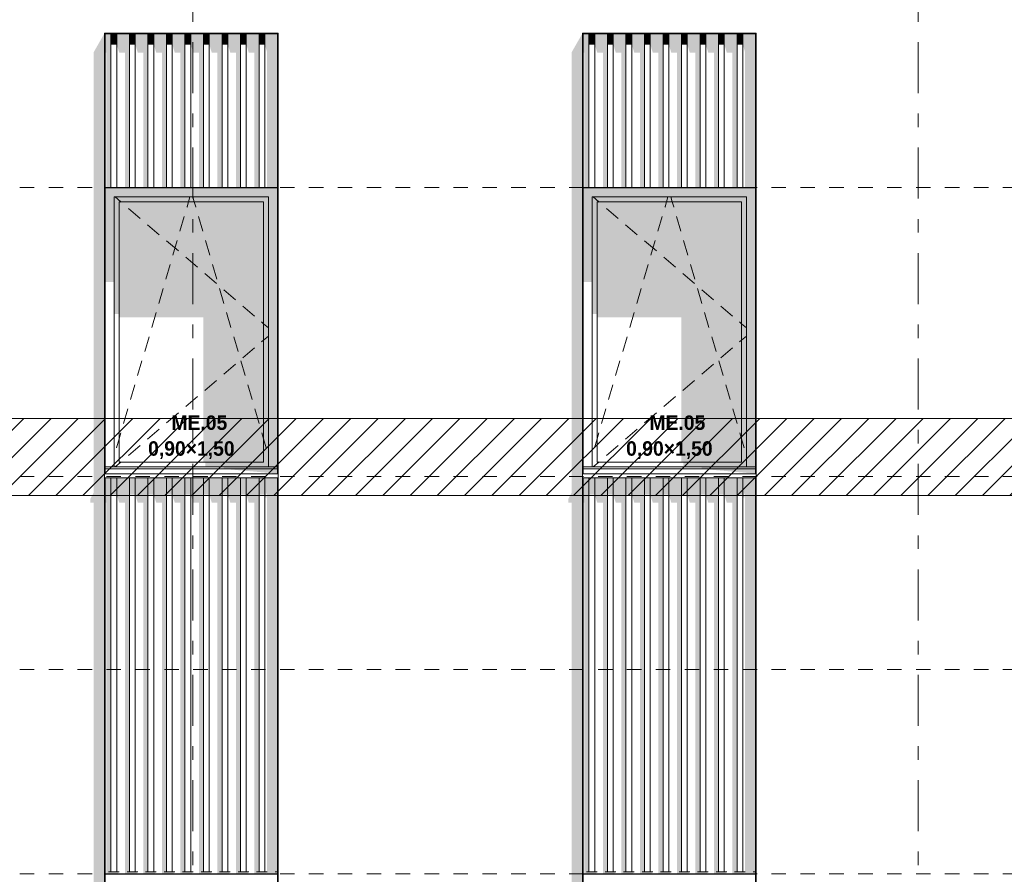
# Model space of a CAD drawing. Header units: millimetres. Extents: x 22784 to 62337, y -53000 to 10500.
# Tile 8 of 26: x 27892 to 33001, y 2497 to 6930. Entities that reach past the tile are written whole.
import ezdxf
from ezdxf.enums import TextEntityAlignment as Align

# ---------------------------------------------------------------- set-up
doc = ezdxf.new("R2010")
doc.units = ezdxf.units.MM
doc.header["$MEASUREMENT"] = 0
doc.linetypes.add('_TIRET COURT 1', pattern=[150, 75, -75])
doc.linetypes.add('Axe', pattern=[546.805537, 264.583325, -105.833328, 70.555556, -105.833328])
for name, color, linetype in [('Nouveau_0', 7, 'Continuous'), ('Nouveau_2D - Dessin général', 7, 'Continuous'), ('Nouveau_2D - Etiquettes 50ème', 7, 'Continuous'), ('Nouveau__Grille structurelle (axe_trame)', 7, 'Continuous'), ('Nouveau__Murs ext - Bardages', 7, 'Continuous'), ('Nouveau__Murs ext - Périphériques', 7, 'Continuous'), ('Nouveau_Fenêtres Archicad', 7, 'Continuous')]:
    doc.layers.add(name, color=color, linetype=linetype)
doc.styles.add('STYLE_GENERE_1', font='arial.ttf')
doc.styles.add('STYLE_GENERE_4', font='GOTHIC.TTF')

# ---------------------------------------------------------------- blocks, each defined once
blk = doc.blocks.new('Élément de coupe_4')
at = {"layer": 'Nouveau__Murs ext - Périphériques', "linetype": 'Continuous', "lineweight": 13}
for points in [[(28277, 917.3), (28259.5, 885.3), (28259.5, 865.3), (29159.5, 865.3), (29166.5, 887.5), (29160.7, 887.5), (29174, 911.8), (29174, 884.3), (29177, 884.3), (29233, 982), (29230, 982), (29230, 993.4), (28336, 993.4), (28336, 982), (28333, 982), (28333, 3560), (28277, 3560)], [(28342.2, 3560), (28342.2, 2500), (28399.9, 2500), (28408.7, 2510), (28353.3, 2510), (28353.3, 3560)], [(28438.2, 2500), (28495.9, 2500), (28504.7, 2510), (28449.3, 2510), (28449.3, 3560), (28438.2, 3560)], [(28534.2, 2500), (28591.9, 2500), (28600.7, 2510), (28545.3, 2510), (28545.3, 3560), (28534.2, 3560)], [(28630.2, 2500), (28687.9, 2500), (28696.7, 2510), (28641.3, 2510), (28641.3, 3560), (28630.2, 3560)], [(28726.2, 3560), (28726.2, 2500), (28783.9, 2500), (28792.7, 2510), (28737.3, 2510), (28737.3, 3560)], [(28833.3, 3560), (28822.2, 3560), (28822.2, 2500), (28879.9, 2500), (28888.7, 2510), (28833.3, 2510)], [(28918.2, 3560), (28918.2, 2500), (28975.9, 2500), (28984.7, 2510), (28929.3, 2510), (28929.3, 3560)], [(29014.2, 3560), (29014.2, 2500), (29071.9, 2500), (29080.7, 2510), (29025.3, 2510), (29025.3, 3560)], [(29110.2, 3560), (29110.2, 2500), (29167.9, 2500), (29174, 2506.9), (29174, 2500), (29230, 2500), (29230, 2510), (29217.3, 2510), (29217.3, 3560), (29176.7, 3560), (29176.7, 2510), (29121.3, 2510), (29121.3, 3560)], [(30739.5, 865.3), (31639.5, 865.3), (31646.5, 887.5), (31640.7, 887.5), (31654, 911.8), (31654, 884.3), (31657, 884.3), (31713, 982), (31710, 982), (31710, 993.4), (30816, 993.4), (30816, 982), (30813, 982), (30813, 3560), (30757, 3560), (30757, 917.3), (30739.5, 885.3)], [(30822.2, 3560), (30822.2, 2500), (30879.9, 2500), (30888.7, 2510), (30833.3, 2510), (30833.3, 3560)], [(30918.2, 3560), (30918.2, 2500), (30975.9, 2500), (30984.7, 2510), (30929.3, 2510), (30929.3, 3560)], [(31014.2, 2500), (31071.9, 2500), (31080.7, 2510), (31025.3, 2510), (31025.3, 3560), (31014.2, 3560)], [(31110.2, 3560), (31110.2, 2500), (31167.9, 2500), (31176.7, 2510), (31121.3, 2510), (31121.3, 3560)], [(31217.3, 3560), (31206.2, 3560), (31206.2, 2500), (31263.9, 2500), (31272.7, 2510), (31217.3, 2510)], [(31313.3, 3560), (31302.2, 3560), (31302.2, 2500), (31359.9, 2500), (31368.7, 2510), (31313.3, 2510)], [(31398.2, 3560), (31398.2, 2500), (31455.9, 2500), (31464.7, 2510), (31409.3, 2510), (31409.3, 3560)], [(31505.3, 3560), (31494.2, 3560), (31494.2, 2500), (31551.9, 2500), (31560.7, 2510), (31505.3, 2510)], [(31590.2, 3560), (31590.2, 2500), (31647.9, 2500), (31654, 2506.9), (31654, 2500), (31710, 2500), (31710, 2510), (31697.3, 2510), (31697.3, 3560), (31656.7, 3560), (31656.7, 2510), (31601.3, 2510), (31601.3, 3560)]]:
    blk.add_hatch(color=7, dxfattribs=at).paths.add_polyline_path(points)
blk = doc.blocks.new('Élément de coupe_9')
at = {"layer": 'Nouveau__Murs ext - Périphériques', "linetype": 'Continuous', "lineweight": 13}
for points in [[(28277, 4477.3), (28259.5, 4445.3), (28259.5, 4425.3), (28277, 4425.3), (28277, 3560), (28333, 3560), (28333, 6785.2), (28290.1, 6785.2), (28277, 6762.3)], [(28336, 6785.2), (28336, 6759.3), (28342.2, 6759.3), (28342.2, 6060), (28353.3, 6060), (28353.3, 6785.2)], [(28449.3, 6785.2), (28408.7, 6785.2), (28408.7, 6759.3), (28438.2, 6759.3), (28438.2, 6060), (28449.3, 6060)], [(28504.7, 6759.3), (28534.2, 6759.3), (28534.2, 6060), (28545.3, 6060), (28545.3, 6785.2), (28504.7, 6785.2)], [(28641.3, 6785.2), (28600.7, 6785.2), (28600.7, 6759.3), (28630.2, 6759.3), (28630.2, 6060), (28641.3, 6060)], [(28737.3, 6785.2), (28696.7, 6785.2), (28696.7, 6759.3), (28726.2, 6759.3), (28726.2, 6060), (28737.3, 6060)], [(28792.7, 6785.2), (28792.7, 6759.3), (28822.2, 6759.3), (28822.2, 6060), (28833.3, 6060), (28833.3, 6785.2)], [(28929.3, 6785.2), (28888.7, 6785.2), (28888.7, 6759.3), (28918.2, 6759.3), (28918.2, 6060), (28929.3, 6060)], [(28984.7, 6759.3), (29014.2, 6759.3), (29014.2, 6060), (29025.3, 6060), (29025.3, 6785.2), (28984.7, 6785.2)], [(29121.3, 6785.2), (29080.7, 6785.2), (29080.7, 6759.3), (29110.2, 6759.3), (29110.2, 6060), (29121.3, 6060)], [(29217.3, 6785.2), (29176.7, 6785.2), (29176.7, 6060), (29217.3, 6060)], [(30739.5, 4425.3), (30757, 4425.3), (30757, 3560), (30813, 3560), (30813, 6785.2), (30770.1, 6785.2), (30757, 6762.3), (30757, 4477.3), (30739.5, 4445.3)], [(30816, 6785.2), (30816, 6759.3), (30822.2, 6759.3), (30822.2, 6060), (30833.3, 6060), (30833.3, 6785.2)], [(30888.7, 6785.2), (30888.7, 6759.3), (30918.2, 6759.3), (30918.2, 6060), (30929.3, 6060), (30929.3, 6785.2)], [(31025.3, 6785.2), (30984.7, 6785.2), (30984.7, 6759.3), (31014.2, 6759.3), (31014.2, 6060), (31025.3, 6060)], [(31121.3, 6785.2), (31080.7, 6785.2), (31080.7, 6759.3), (31110.2, 6759.3), (31110.2, 6060), (31121.3, 6060)], [(31217.3, 6785.2), (31176.7, 6785.2), (31176.7, 6759.3), (31206.2, 6759.3), (31206.2, 6060), (31217.3, 6060)], [(31272.7, 6759.3), (31302.2, 6759.3), (31302.2, 6060), (31313.3, 6060), (31313.3, 6785.2), (31272.7, 6785.2)], [(31368.7, 6785.2), (31368.7, 6759.3), (31398.2, 6759.3), (31398.2, 6060), (31409.3, 6060), (31409.3, 6785.2)], [(31505.3, 6785.2), (31464.7, 6785.2), (31464.7, 6759.3), (31494.2, 6759.3), (31494.2, 6060), (31505.3, 6060)], [(31560.7, 6785.2), (31560.7, 6759.3), (31590.2, 6759.3), (31590.2, 6060), (31601.3, 6060), (31601.3, 6785.2)], [(31656.7, 6785.2), (31656.7, 6060), (31697.3, 6060), (31697.3, 6785.2)], [(28336, 4553.4), (28336, 4425.3), (28342.2, 4425.3), (28342.2, 3560), (28353.3, 3560), (28353.3, 4553.4)], [(28408.7, 4425.3), (28438.2, 4425.3), (28438.2, 3560), (28449.3, 3560), (28449.3, 4553.4), (28408.7, 4553.4)], [(28545.3, 4553.4), (28504.7, 4553.4), (28504.7, 4425.3), (28534.2, 4425.3), (28534.2, 3560), (28545.3, 3560)], [(28600.7, 4553.4), (28600.7, 4425.3), (28630.2, 4425.3), (28630.2, 3560), (28641.3, 3560), (28641.3, 4553.4)], [(28737.3, 4553.4), (28696.7, 4553.4), (28696.7, 4425.3), (28726.2, 4425.3), (28726.2, 3560), (28737.3, 3560)], [(28833.3, 4553.4), (28792.7, 4553.4), (28792.7, 4425.3), (28822.2, 4425.3), (28822.2, 3560), (28833.3, 3560)], [(28888.7, 4425.3), (28918.2, 4425.3), (28918.2, 3560), (28929.3, 3560), (28929.3, 4553.4), (28888.7, 4553.4)], [(29025.3, 4553.4), (28984.7, 4553.4), (28984.7, 4425.3), (29014.2, 4425.3), (29014.2, 3560), (29025.3, 3560)], [(29121.3, 4553.4), (29080.7, 4553.4), (29080.7, 4425.3), (29110.2, 4425.3), (29110.2, 3560), (29121.3, 3560)], [(29217.3, 4553.4), (29176.7, 4553.4), (29176.7, 3560), (29217.3, 3560)], [(30833.3, 4553.4), (30816, 4553.4), (30816, 4425.3), (30822.2, 4425.3), (30822.2, 3560), (30833.3, 3560)], [(30888.7, 4425.3), (30918.2, 4425.3), (30918.2, 3560), (30929.3, 3560), (30929.3, 4553.4), (30888.7, 4553.4)], [(31025.3, 4553.4), (30984.7, 4553.4), (30984.7, 4425.3), (31014.2, 4425.3), (31014.2, 3560), (31025.3, 3560)], [(31121.3, 4553.4), (31080.7, 4553.4), (31080.7, 4425.3), (31110.2, 4425.3), (31110.2, 3560), (31121.3, 3560)], [(31176.7, 4425.3), (31206.2, 4425.3), (31206.2, 3560), (31217.3, 3560), (31217.3, 4553.4), (31176.7, 4553.4)], [(31313.3, 4553.4), (31272.7, 4553.4), (31272.7, 4425.3), (31302.2, 4425.3), (31302.2, 3560), (31313.3, 3560)], [(31368.7, 4425.3), (31398.2, 4425.3), (31398.2, 3560), (31409.3, 3560), (31409.3, 4553.4), (31368.7, 4553.4)], [(31505.3, 4553.4), (31464.7, 4553.4), (31464.7, 4425.3), (31494.2, 4425.3), (31494.2, 3560), (31505.3, 3560)], [(31601.3, 4553.4), (31560.7, 4553.4), (31560.7, 4425.3), (31590.2, 4425.3), (31590.2, 3560), (31601.3, 3560)], [(31656.7, 4553.4), (31656.7, 3560), (31697.3, 3560), (31697.3, 4553.4)]]:
    blk.add_hatch(color=7, dxfattribs=at).paths.add_polyline_path(points)
blk = doc.blocks.new('Élément de coupe_12')
at = {"layer": 'Nouveau__Murs ext - Périphériques', "linetype": 'Continuous', "lineweight": 13}
for points in [[(28333, 6860), (28290.1, 6785.2), (28333, 6785.2)], [(28353.3, 6857), (28336, 6857), (28336, 6785.2), (28353.3, 6785.2)], [(28408.7, 6785.2), (28449.3, 6785.2), (28449.3, 6857), (28408.7, 6857)], [(28545.3, 6857), (28504.7, 6857), (28504.7, 6785.2), (28545.3, 6785.2)], [(28600.7, 6857), (28600.7, 6785.2), (28641.3, 6785.2), (28641.3, 6857)], [(28696.7, 6857), (28696.7, 6785.2), (28737.3, 6785.2), (28737.3, 6857)], [(28833.3, 6857), (28792.7, 6857), (28792.7, 6785.2), (28833.3, 6785.2)], [(28888.7, 6785.2), (28929.3, 6785.2), (28929.3, 6857), (28888.7, 6857)], [(28984.7, 6857), (28984.7, 6785.2), (29025.3, 6785.2), (29025.3, 6857)], [(29121.3, 6857), (29080.7, 6857), (29080.7, 6785.2), (29121.3, 6785.2)], [(29217.3, 6857), (29176.7, 6857), (29176.7, 6785.2), (29217.3, 6785.2)], [(30813, 6860), (30770.1, 6785.2), (30813, 6785.2)], [(30816, 6857), (30816, 6785.2), (30833.3, 6785.2), (30833.3, 6857)], [(30929.3, 6857), (30888.7, 6857), (30888.7, 6785.2), (30929.3, 6785.2)], [(31025.3, 6857), (30984.7, 6857), (30984.7, 6785.2), (31025.3, 6785.2)], [(31080.7, 6785.2), (31121.3, 6785.2), (31121.3, 6857), (31080.7, 6857)], [(31176.7, 6857), (31176.7, 6785.2), (31217.3, 6785.2), (31217.3, 6857)], [(31272.7, 6857), (31272.7, 6785.2), (31313.3, 6785.2), (31313.3, 6857)], [(31409.3, 6857), (31368.7, 6857), (31368.7, 6785.2), (31409.3, 6785.2)], [(31464.7, 6785.2), (31505.3, 6785.2), (31505.3, 6857), (31464.7, 6857)], [(31560.7, 6857), (31560.7, 6785.2), (31601.3, 6785.2), (31601.3, 6857)], [(31697.3, 6857), (31656.7, 6857), (31656.7, 6785.2), (31697.3, 6785.2)]]:
    blk.add_hatch(color=7, dxfattribs=at).paths.add_polyline_path(points)
blk = doc.blocks.new('Élément de coupe_23')
at = {"layer": 'Nouveau_Fenêtres Archicad', "linetype": 'Continuous', "lineweight": 13}
for points in [[(29230, 6057), (28336, 6057), (28336, 6010), (28383, 6010), (29183, 6010), (29230, 6010)], [(28383, 6010), (28336, 6010), (28336, 5568.7), (28383, 5568.7)], [(28383, 5985), (28408, 5985), (29158, 5985), (29183, 5985), (29183, 6010), (28383, 6010)], [(28383, 5985), (28383, 5403.9), (28408, 5403.9), (28408, 5985)], [(29158, 5985), (28408, 5985), (28408, 5385.6), (28844.9, 5385.6), (28844.9, 4635), (29158, 4635)], [(29158, 5985), (29158, 4635), (29183, 4635), (29183, 5985)], [(29183, 6010), (29183, 4610), (29230, 4610), (29230, 6010)], [(29183, 4635), (28855.4, 4635), (28855.4, 4610), (29183, 4610)], [(28950.6, 4610), (28950.6, 4600), (29230, 4600), (29230, 4610)], [(29230, 4575), (29230, 4600), (28950.6, 4600)]]:
    blk.add_hatch(color=7, dxfattribs=at).paths.add_polyline_path(points)
at = {"layer": 'Nouveau_Fenêtres Archicad', "color": 7, "linetype": 'Continuous', "lineweight": 13}
for p, q in [((28383, 6010), (28383, 4610)), ((29183, 6010), (28383, 6010)), ((28387.3, 6010), (28416.6, 5985)), ((28408, 5985), (28408, 4635)), ((29158, 5985), (28408, 5985)), ((28416.6, 5985), (28418.9, 5983.1)), ((28760.5, 5958.2), (28768.3, 5985)), ((28768.3, 5985), (28775.7, 6010)), ((28797.7, 5985), (28790.3, 6010)), ((28805.5, 5958.2), (28797.7, 5985)), ((29158, 4635), (29158, 5985)), ((29183, 4610), (29183, 6010)), ((28456.9, 5950.6), (28517.8, 5898.7)), ((28760.2, 5957.3), (28760.5, 5958.2)), ((28805.8, 5957.3), (28805.5, 5958.2)), ((28723.7, 5832.5), (28746.2, 5909.3)), ((28842.3, 5832.5), (28819.8, 5909.3)), ((28555.8, 5866.3), (28616.7, 5814.4)), ((28654.7, 5781.9), (28715.6, 5730)), ((28687.1, 5707.8), (28709.6, 5784.5)), ((28878.9, 5707.8), (28856.4, 5784.5)), ((28753.6, 5697.5), (28814.5, 5645.6)), ((28650.5, 5583), (28673, 5659.8)), ((28915.5, 5583), (28893, 5659.8)), ((28852.5, 5613.2), (28913.4, 5561.3)), ((28614, 5458.3), (28636.5, 5535)), ((28952, 5458.3), (28929.5, 5535)), ((28951.5, 5528.8), (29012.3, 5476.9)), ((29050.4, 5444.5), (29111.2, 5392.5)), ((28577.4, 5333.5), (28599.9, 5410.3)), ((28988.6, 5333.5), (28966.1, 5410.3)), ((29147.1, 5361.9), (29158, 5352.6)), ((29158, 5352.6), (29183, 5331.3)), ((28540.8, 5208.8), (28563.3, 5285.5)), ((29025.2, 5208.8), (29002.7, 5285.5)), ((29147.1, 5258.1), (29158, 5267.4)), ((29158, 5267.4), (29183, 5288.7)), ((29050.4, 5175.5), (29111.2, 5227.5)), ((28504.3, 5084), (28526.8, 5160.8)), ((29061.7, 5084), (29039.2, 5160.8)), ((28951.5, 5091.2), (29012.3, 5143.1)), ((28852.5, 5006.8), (28913.4, 5058.7)), ((28467.7, 4959.3), (28490.2, 5036)), ((29098.3, 4959.3), (29075.8, 5036)), ((28753.6, 4922.5), (28814.5, 4974.4)), ((28431.1, 4834.5), (28453.6, 4911.3)), ((29134.9, 4834.5), (29112.4, 4911.3)), ((28654.7, 4838.1), (28715.6, 4890)), ((28555.8, 4753.7), (28616.7, 4805.6)), ((28394.6, 4709.8), (28408, 4755.6)), ((28408, 4755.6), (28417.1, 4786.5)), ((29158, 4755.6), (29148.9, 4786.5)), ((29171.4, 4709.8), (29158, 4755.6)), ((28456.9, 4669.4), (28517.8, 4721.3)), ((29230, 4610), (28336, 4610)), ((29230, 4600), (28336, 4600)), ((28387.3, 4610), (28416.6, 4635)), ((28408, 4635), (29158, 4635)), ((28416.6, 4635), (28418.9, 4636.9)), ((28333, 4575), (28333, 4573.4)), ((28333, 4573.4), (28333, 4553.4)), ((29233, 4573.4), (28333, 4573.4)), ((29233, 4553.4), (28333, 4553.4)), ((29233, 4575), (29233, 4573.4)), ((29233, 4573.4), (29233, 4553.4))]:
    blk.add_line(p, q, dxfattribs=at)
blk = doc.blocks.new('Élément de coupe_24')
at = {"layer": 'Nouveau_Fenêtres Archicad', "linetype": 'Continuous', "lineweight": 13}
for points in [[(30816, 6057), (30816, 6010), (30863, 6010), (31663, 6010), (31710, 6010), (31710, 6057)], [(30816, 6010), (30816, 5568.7), (30863, 5568.7), (30863, 6010)], [(30863, 6010), (30863, 5985), (30888, 5985), (31638, 5985), (31663, 5985), (31663, 6010)], [(30863, 5985), (30863, 5403.9), (30888, 5403.9), (30888, 5985)], [(31638, 5985), (30888, 5985), (30888, 5385.6), (31324.9, 5385.6), (31324.9, 4635), (31638, 4635)], [(31638, 5985), (31638, 4635), (31663, 4635), (31663, 5985)], [(31663, 6010), (31663, 4610), (31710, 4610), (31710, 6010)], [(31663, 4635), (31335.4, 4635), (31335.4, 4610), (31663, 4610)], [(31430.6, 4610), (31430.6, 4600), (31710, 4600), (31710, 4610)], [(31710, 4575), (31710, 4600), (31430.6, 4600)]]:
    blk.add_hatch(color=7, dxfattribs=at).paths.add_polyline_path(points)
at = {"layer": 'Nouveau_Fenêtres Archicad', "color": 7, "linetype": 'Continuous', "lineweight": 13}
for p, q in [((30863, 6010), (30863, 4610)), ((31663, 6010), (30863, 6010)), ((30867.3, 6010), (30896.6, 5985)), ((30888, 5985), (30888, 4635)), ((31638, 5985), (30888, 5985)), ((30896.6, 5985), (30898.9, 5983.1)), ((31240.5, 5958.2), (31248.3, 5985)), ((31248.3, 5985), (31255.7, 6010)), ((31277.7, 5985), (31270.3, 6010)), ((31285.5, 5958.2), (31277.7, 5985)), ((31638, 4635), (31638, 5985)), ((31663, 4610), (31663, 6010)), ((30936.9, 5950.6), (30997.8, 5898.7)), ((31240.2, 5957.3), (31240.5, 5958.2)), ((31285.8, 5957.3), (31285.5, 5958.2)), ((31203.7, 5832.5), (31226.2, 5909.3)), ((31322.3, 5832.5), (31299.8, 5909.3)), ((31035.8, 5866.3), (31096.7, 5814.4)), ((31134.7, 5781.9), (31195.6, 5730)), ((31167.1, 5707.8), (31189.6, 5784.5)), ((31358.9, 5707.8), (31336.4, 5784.5)), ((31233.6, 5697.5), (31294.5, 5645.6)), ((31130.5, 5583), (31153, 5659.8)), ((31395.5, 5583), (31373, 5659.8)), ((31332.5, 5613.2), (31393.4, 5561.3)), ((31094, 5458.3), (31116.5, 5535)), ((31432, 5458.3), (31409.5, 5535)), ((31431.5, 5528.8), (31492.3, 5476.9)), ((31530.4, 5444.5), (31591.2, 5392.5)), ((31057.4, 5333.5), (31079.9, 5410.3)), ((31468.6, 5333.5), (31446.1, 5410.3)), ((31627.1, 5361.9), (31638, 5352.6)), ((31638, 5352.6), (31663, 5331.3)), ((31020.8, 5208.8), (31043.3, 5285.5)), ((31505.2, 5208.8), (31482.7, 5285.5)), ((31627.1, 5258.1), (31638, 5267.4)), ((31638, 5267.4), (31663, 5288.7)), ((31530.4, 5175.5), (31591.2, 5227.5)), ((30984.3, 5084), (31006.8, 5160.8)), ((31541.7, 5084), (31519.2, 5160.8)), ((31431.5, 5091.2), (31492.3, 5143.1)), ((31332.5, 5006.8), (31393.4, 5058.7)), ((30947.7, 4959.3), (30970.2, 5036)), ((31578.3, 4959.3), (31555.8, 5036)), ((31233.6, 4922.5), (31294.5, 4974.4)), ((30911.1, 4834.5), (30933.6, 4911.3)), ((31614.9, 4834.5), (31592.4, 4911.3)), ((31134.7, 4838.1), (31195.6, 4890)), ((31035.8, 4753.7), (31096.7, 4805.6)), ((30874.6, 4709.8), (30888, 4755.6)), ((30888, 4755.6), (30897.1, 4786.5)), ((31638, 4755.6), (31628.9, 4786.5)), ((31651.4, 4709.8), (31638, 4755.6)), ((30936.9, 4669.4), (30997.8, 4721.3)), ((31710, 4610), (30816, 4610)), ((31710, 4600), (30816, 4600)), ((30867.3, 4610), (30896.6, 4635)), ((30888, 4635), (31638, 4635)), ((30896.6, 4635), (30898.9, 4636.9)), ((30813, 4575), (30813, 4573.4)), ((30813, 4573.4), (30813, 4553.4)), ((31713, 4573.4), (30813, 4573.4)), ((31713, 4553.4), (30813, 4553.4)), ((31713, 4575), (31713, 4573.4)), ((31713, 4573.4), (31713, 4553.4))]:
    blk.add_line(p, q, dxfattribs=at)
blk = doc.blocks.new('Élément de coupe_148')
at = {"layer": 'Nouveau__Murs ext - Bardages', "color": 7, "linetype": 'Continuous', "lineweight": 13}
for p, q in [((29230, 6060), (28336, 6060)), ((29230, 6057), (28336, 6057))]:
    blk.add_line(p, q, dxfattribs=at)
blk = doc.blocks.new('Élément de coupe_149')
at = {"layer": 'Nouveau__Murs ext - Bardages', "color": 7, "linetype": 'Continuous', "lineweight": 13}
for p, q in [((29230, 2500), (28336, 2500)), ((29230, 2497), (28336, 2497))]:
    blk.add_line(p, q, dxfattribs=at)
blk = doc.blocks.new('Élément de coupe_150')
at = {"layer": 'Nouveau__Murs ext - Bardages', "linetype": 'Continuous', "lineweight": 13}
for points in [[(28353.3, 4553.4), (28353.3, 2510), (28366, 2510), (28366, 4553.4)], [(28366, 4553.4), (28366, 4466.8), (28396, 4466.8), (28396, 4553.4)], [(28396, 4553.4), (28396, 4466.8), (28408.7, 4425.3), (28408.7, 4553.4)], [(28449.3, 4553.4), (28449.3, 2510), (28462, 2510), (28462, 4553.4)], [(28462, 4553.4), (28462, 4466.8), (28492, 4466.8), (28492, 4553.4)], [(28504.7, 4553.4), (28492, 4553.4), (28492, 4466.8), (28504.7, 4425.3)], [(28545.3, 4553.4), (28545.3, 2510), (28558, 2510), (28558, 4553.4)], [(28558, 4553.4), (28558, 4466.8), (28588, 4466.8), (28588, 4553.4)], [(28588, 4553.4), (28588, 4466.8), (28600.7, 4425.3), (28600.7, 4553.4)], [(28641.3, 4553.4), (28641.3, 2510), (28654, 2510), (28654, 4553.4)], [(28654, 4553.4), (28654, 4466.8), (28684, 4466.8), (28684, 4553.4)], [(28696.7, 4553.4), (28684, 4553.4), (28684, 4466.8), (28696.7, 4425.3)], [(28737.3, 4553.4), (28737.3, 2510), (28750, 2510), (28750, 4553.4)], [(28750, 4553.4), (28750, 4466.8), (28780, 4466.8), (28780, 4553.4)], [(28780, 4553.4), (28780, 4466.8), (28792.7, 4425.3), (28792.7, 4553.4)], [(28833.3, 4553.4), (28833.3, 2510), (28846, 2510), (28846, 4553.4)], [(28846, 4553.4), (28846, 4466.8), (28876, 4466.8), (28876, 4553.4)], [(28876, 4466.8), (28888.7, 4425.3), (28888.7, 4553.4), (28876, 4553.4)], [(28929.3, 2510), (28942, 2510), (28942, 4553.4), (28929.3, 4553.4)], [(28942, 4466.8), (28972, 4466.8), (28972, 4553.4), (28942, 4553.4)], [(28972, 4466.8), (28984.7, 4425.3), (28984.7, 4553.4), (28972, 4553.4)], [(29025.3, 2510), (29038, 2510), (29038, 4553.4), (29025.3, 4553.4)], [(29068, 4553.4), (29038, 4553.4), (29038, 4466.8), (29068, 4466.8)], [(29080.7, 4553.4), (29068, 4553.4), (29068, 4466.8), (29080.7, 4425.3)], [(29121.3, 2510), (29134, 2510), (29134, 4553.4), (29121.3, 4553.4)], [(29134, 4466.8), (29164, 4466.8), (29164, 4553.4), (29134, 4553.4)], [(29164, 4466.8), (29170.7, 4444.8), (29173.1, 4459.1), (29171.1, 4465.7), (29175.7, 4474.9), (29175.7, 2510), (29176.7, 2510), (29176.7, 4553.4), (29164, 4553.4)], [(29217.3, 2510), (29230, 2510), (29230, 4553.4), (29217.3, 4553.4)]]:
    blk.add_hatch(color=7, dxfattribs=at).paths.add_polyline_path(points)
at = {"layer": 'Nouveau__Murs ext - Bardages', "color": 7, "linetype": 'Continuous', "lineweight": 13}
for p, q in [((28366, 2510), (28366, 4553.4)), ((28396, 2510), (28396, 4553.4)), ((28462, 2510), (28462, 4553.4)), ((28492, 2510), (28492, 4553.4)), ((28558, 2510), (28558, 4553.4)), ((28588, 2510), (28588, 4553.4)), ((28654, 2510), (28654, 4553.4)), ((28684, 2510), (28684, 4553.4)), ((28750, 2510), (28750, 4553.4)), ((28780, 2510), (28780, 4553.4)), ((28846, 2510), (28846, 4553.4)), ((28876, 2510), (28876, 4553.4)), ((28942, 2510), (28942, 4553.4)), ((28972, 2510), (28972, 4553.4)), ((29038, 2510), (29038, 4553.4)), ((29068, 2510), (29068, 4553.4)), ((29134, 2510), (29134, 4553.4)), ((29164, 2510), (29164, 4553.4)), ((28366, 2510), (28353.3, 2510)), ((28396, 2510), (28366, 2510)), ((28408.7, 2510), (28396, 2510)), ((28462, 2510), (28449.3, 2510)), ((28492, 2510), (28462, 2510)), ((28504.7, 2510), (28492, 2510)), ((28558, 2510), (28545.3, 2510)), ((28588, 2510), (28558, 2510)), ((28600.7, 2510), (28588, 2510)), ((28654, 2510), (28641.3, 2510)), ((28684, 2510), (28654, 2510)), ((28696.7, 2510), (28684, 2510)), ((28750, 2510), (28737.3, 2510)), ((28780, 2510), (28750, 2510)), ((28792.7, 2510), (28780, 2510)), ((28846, 2510), (28833.3, 2510)), ((28876, 2510), (28846, 2510)), ((28888.7, 2510), (28876, 2510)), ((28942, 2510), (28929.3, 2510)), ((28972, 2510), (28942, 2510)), ((28984.7, 2510), (28972, 2510)), ((29038, 2510), (29025.3, 2510)), ((29068, 2510), (29038, 2510)), ((29080.7, 2510), (29068, 2510)), ((29134, 2510), (29121.3, 2510)), ((29164, 2510), (29134, 2510)), ((29176.7, 2510), (29164, 2510)), ((29230, 2510), (29217.3, 2510))]:
    blk.add_line(p, q, dxfattribs=at)
blk = doc.blocks.new('Élément de coupe_151')
at = {"layer": 'Nouveau__Murs ext - Bardages', "linetype": 'Continuous', "lineweight": 13}
for points in [[(28353.3, 6060), (28366, 6060), (28366, 6857), (28353.3, 6857)], [(28396, 6857), (28366, 6857), (28366, 6800.8), (28396, 6800.8)], [(28408.7, 6857), (28396, 6857), (28396, 6800.8), (28408.7, 6759.3)], [(28449.3, 6060), (28462, 6060), (28462, 6857), (28449.3, 6857)], [(28492, 6857), (28462, 6857), (28462, 6800.8), (28492, 6800.8)], [(28504.7, 6857), (28492, 6857), (28492, 6800.8), (28504.7, 6759.3)], [(28545.3, 6060), (28558, 6060), (28558, 6857), (28545.3, 6857)], [(28588, 6857), (28558, 6857), (28558, 6800.8), (28588, 6800.8)], [(28600.7, 6857), (28588, 6857), (28588, 6800.8), (28600.7, 6759.3)], [(28641.3, 6060), (28654, 6060), (28654, 6857), (28641.3, 6857)], [(28684, 6857), (28654, 6857), (28654, 6800.8), (28684, 6800.8)], [(28696.7, 6857), (28684, 6857), (28684, 6800.8), (28696.7, 6759.3)], [(28737.3, 6060), (28750, 6060), (28750, 6857), (28737.3, 6857)], [(28780, 6857), (28750, 6857), (28750, 6800.8), (28780, 6800.8)], [(28792.7, 6857), (28780, 6857), (28780, 6800.8), (28792.7, 6759.3)], [(28833.3, 6060), (28846, 6060), (28846, 6857), (28833.3, 6857)], [(28846, 6857), (28846, 6800.8), (28876, 6800.8), (28876, 6857)], [(28888.7, 6857), (28876, 6857), (28876, 6800.8), (28888.7, 6759.3)], [(28929.3, 6060), (28942, 6060), (28942, 6857), (28929.3, 6857)], [(28972, 6857), (28942, 6857), (28942, 6800.8), (28972, 6800.8)], [(28984.7, 6857), (28972, 6857), (28972, 6800.8), (28984.7, 6759.3)], [(29025.3, 6060), (29038, 6060), (29038, 6857), (29025.3, 6857)], [(29068, 6857), (29038, 6857), (29038, 6800.8), (29068, 6800.8)], [(29080.7, 6857), (29068, 6857), (29068, 6800.8), (29080.7, 6759.3)], [(29121.3, 6060), (29134, 6060), (29134, 6857), (29121.3, 6857)], [(29164, 6857), (29134, 6857), (29134, 6800.8), (29164, 6800.8)], [(29176.7, 6857), (29164, 6857), (29164, 6800.8), (29175.7, 6762.4), (29175.7, 6060), (29176.7, 6060)], [(29230, 6857), (29217.3, 6857), (29217.3, 6060), (29230, 6060)]]:
    blk.add_hatch(color=7, dxfattribs=at).paths.add_polyline_path(points)
at = {"layer": 'Nouveau__Murs ext - Bardages', "color": 7, "linetype": 'Continuous', "lineweight": 13}
for p, q in [((28366, 6060), (28366, 6857)), ((28396, 6060), (28396, 6857)), ((28462, 6060), (28462, 6857)), ((28492, 6060), (28492, 6857)), ((28558, 6060), (28558, 6857)), ((28588, 6060), (28588, 6857)), ((28654, 6060), (28654, 6857)), ((28684, 6060), (28684, 6857)), ((28750, 6060), (28750, 6857)), ((28780, 6060), (28780, 6857)), ((28846, 6060), (28846, 6857)), ((28876, 6060), (28876, 6857)), ((28942, 6060), (28942, 6857)), ((28972, 6060), (28972, 6857)), ((29038, 6060), (29038, 6857)), ((29068, 6060), (29068, 6857)), ((29134, 6060), (29134, 6857)), ((29164, 6060), (29164, 6857))]:
    blk.add_line(p, q, dxfattribs=at)
blk = doc.blocks.new('Élément de coupe_152')
at = {"layer": 'Nouveau__Murs ext - Bardages', "color": 7, "linetype": 'Continuous', "lineweight": 13}
for p, q in [((28333, 6857), (28333, 6860)), ((29233, 6860), (28333, 6860)), ((29230, 6857), (28336, 6857)), ((29233, 6857), (29233, 6860))]:
    blk.add_line(p, q, dxfattribs=at)
blk = doc.blocks.new('Élément de coupe_153')
at = {"layer": 'Nouveau__Murs ext - Bardages', "linetype": 'Continuous', "lineweight": 13}
for points in [[(28336, 4553.4), (28333, 4553.4), (28333, 4522.9), (28336, 4522.9)], [(28333, 982), (28336, 982), (28336, 993.4), (28333, 993.4)]]:
    blk.add_hatch(color=7, dxfattribs=at).paths.add_polyline_path(points)
at = {"layer": 'Nouveau__Murs ext - Bardages', "color": 7, "linetype": 'Continuous', "lineweight": 13}
for p, q in [((28333, 6857), (28336, 6857)), ((28333, 4575), (28333, 6857)), ((28336, 6060), (28336, 6857)), ((28336, 6057), (28336, 6060)), ((28336, 4575), (28336, 6057)), ((28333, 1015), (28333, 4553.4)), ((28336, 2500), (28336, 4553.4)), ((28336, 2497), (28336, 2500)), ((28336, 1015), (28336, 2497)), ((28333, 982), (28333, 993.4)), ((28333, 982), (28336, 982)), ((28336, 982), (28336, 993.4))]:
    blk.add_line(p, q, dxfattribs=at)
blk = doc.blocks.new('Élément de coupe_154')
at = {"layer": 'Nouveau__Murs ext - Bardages', "color": 7, "linetype": 'Continuous', "lineweight": 13}
for p, q in [((29230, 6857), (29233, 6857)), ((29230, 6060), (29230, 6857)), ((29233, 4575), (29233, 6857)), ((29230, 6057), (29230, 6060)), ((29230, 4575), (29230, 6057)), ((29230, 2500), (29230, 4553.4)), ((29233, 1015), (29233, 4553.4)), ((29230, 2497), (29230, 2500)), ((29230, 1015), (29230, 2497)), ((29230, 982), (29230, 993.4)), ((29230, 982), (29233, 982)), ((29233, 982), (29233, 993.4))]:
    blk.add_line(p, q, dxfattribs=at)
blk = doc.blocks.new('Élément de coupe_155')
at = {"layer": 'Nouveau__Murs ext - Bardages', "color": 7, "linetype": 'Continuous', "lineweight": 13}
for p, q in [((31710, 6060), (30816, 6060)), ((31710, 6057), (30816, 6057))]:
    blk.add_line(p, q, dxfattribs=at)
blk = doc.blocks.new('Élément de coupe_156')
at = {"layer": 'Nouveau__Murs ext - Bardages', "color": 7, "linetype": 'Continuous', "lineweight": 13}
for p, q in [((31710, 2500), (30816, 2500)), ((31710, 2497), (30816, 2497))]:
    blk.add_line(p, q, dxfattribs=at)
blk = doc.blocks.new('Élément de coupe_157')
at = {"layer": 'Nouveau__Murs ext - Bardages', "linetype": 'Continuous', "lineweight": 13}
for points in [[(30833.3, 4553.4), (30833.3, 2510), (30846, 2510), (30846, 4553.4)], [(30846, 4553.4), (30846, 4466.8), (30876, 4466.8), (30876, 4553.4)], [(30888.7, 4553.4), (30876, 4553.4), (30876, 4466.8), (30888.7, 4425.3)], [(30929.3, 4553.4), (30929.3, 2510), (30942, 2510), (30942, 4553.4)], [(30942, 4553.4), (30942, 4466.8), (30972, 4466.8), (30972, 4553.4)], [(30984.7, 4553.4), (30972, 4553.4), (30972, 4466.8), (30984.7, 4425.3)], [(31025.3, 4553.4), (31025.3, 2510), (31038, 2510), (31038, 4553.4)], [(31068, 4553.4), (31038, 4553.4), (31038, 4466.8), (31068, 4466.8)], [(31068, 4466.8), (31080.7, 4425.3), (31080.7, 4553.4), (31068, 4553.4)], [(31121.3, 2510), (31134, 2510), (31134, 4553.4), (31121.3, 4553.4)], [(31164, 4553.4), (31134, 4553.4), (31134, 4466.8), (31164, 4466.8)], [(31176.7, 4553.4), (31164, 4553.4), (31164, 4466.8), (31176.7, 4425.3)], [(31217.3, 2510), (31230, 2510), (31230, 4553.4), (31217.3, 4553.4)], [(31230, 4466.8), (31260, 4466.8), (31260, 4553.4), (31230, 4553.4)], [(31260, 4466.8), (31272.7, 4425.3), (31272.7, 4553.4), (31260, 4553.4)], [(31313.3, 2510), (31326, 2510), (31326, 4553.4), (31313.3, 4553.4)], [(31326, 4466.8), (31356, 4466.8), (31356, 4553.4), (31326, 4553.4)], [(31368.7, 4553.4), (31356, 4553.4), (31356, 4466.8), (31368.7, 4425.3)], [(31409.3, 2510), (31422, 2510), (31422, 4553.4), (31409.3, 4553.4)], [(31422, 4466.8), (31452, 4466.8), (31452, 4553.4), (31422, 4553.4)], [(31452, 4466.8), (31464.7, 4425.3), (31464.7, 4553.4), (31452, 4553.4)], [(31505.3, 2510), (31518, 2510), (31518, 4553.4), (31505.3, 4553.4)], [(31518, 4466.8), (31548, 4466.8), (31548, 4553.4), (31518, 4553.4)], [(31548, 4466.8), (31560.7, 4425.3), (31560.7, 4553.4), (31548, 4553.4)], [(31601.3, 2510), (31614, 2510), (31614, 4553.4), (31601.3, 4553.4)], [(31614, 4466.8), (31644, 4466.8), (31644, 4553.4), (31614, 4553.4)], [(31644, 4553.4), (31644, 4466.8), (31650.7, 4444.8), (31653.1, 4459.1), (31651.1, 4465.7), (31655.7, 4474.9), (31655.7, 2510), (31656.7, 2510), (31656.7, 4553.4)], [(31697.3, 2510), (31710, 2510), (31710, 4553.4), (31697.3, 4553.4)]]:
    blk.add_hatch(color=7, dxfattribs=at).paths.add_polyline_path(points)
at = {"layer": 'Nouveau__Murs ext - Bardages', "color": 7, "linetype": 'Continuous', "lineweight": 13}
for p, q in [((30846, 2510), (30846, 4553.4)), ((30876, 2510), (30876, 4553.4)), ((30942, 2510), (30942, 4553.4)), ((30972, 2510), (30972, 4553.4)), ((31038, 2510), (31038, 4553.4)), ((31068, 2510), (31068, 4553.4)), ((31134, 2510), (31134, 4553.4)), ((31164, 2510), (31164, 4553.4)), ((31230, 2510), (31230, 4553.4)), ((31260, 2510), (31260, 4553.4)), ((31326, 2510), (31326, 4553.4)), ((31356, 2510), (31356, 4553.4)), ((31422, 2510), (31422, 4553.4)), ((31452, 2510), (31452, 4553.4)), ((31518, 2510), (31518, 4553.4)), ((31548, 2510), (31548, 4553.4)), ((31614, 2510), (31614, 4553.4)), ((31644, 2510), (31644, 4553.4)), ((30846, 2510), (30833.3, 2510)), ((30876, 2510), (30846, 2510)), ((30888.7, 2510), (30876, 2510)), ((30942, 2510), (30929.3, 2510)), ((30972, 2510), (30942, 2510)), ((30984.7, 2510), (30972, 2510)), ((31038, 2510), (31025.3, 2510)), ((31068, 2510), (31038, 2510)), ((31080.7, 2510), (31068, 2510)), ((31134, 2510), (31121.3, 2510)), ((31164, 2510), (31134, 2510)), ((31176.7, 2510), (31164, 2510)), ((31230, 2510), (31217.3, 2510)), ((31260, 2510), (31230, 2510)), ((31272.7, 2510), (31260, 2510)), ((31326, 2510), (31313.3, 2510)), ((31356, 2510), (31326, 2510)), ((31368.7, 2510), (31356, 2510)), ((31422, 2510), (31409.3, 2510)), ((31452, 2510), (31422, 2510)), ((31464.7, 2510), (31452, 2510)), ((31518, 2510), (31505.3, 2510)), ((31548, 2510), (31518, 2510)), ((31560.7, 2510), (31548, 2510)), ((31614, 2510), (31601.3, 2510)), ((31644, 2510), (31614, 2510)), ((31656.7, 2510), (31644, 2510)), ((31710, 2510), (31697.3, 2510))]:
    blk.add_line(p, q, dxfattribs=at)
blk = doc.blocks.new('Élément de coupe_158')
at = {"layer": 'Nouveau__Murs ext - Bardages', "linetype": 'Continuous', "lineweight": 13}
for points in [[(30833.3, 6060), (30846, 6060), (30846, 6857), (30833.3, 6857)], [(30876, 6857), (30846, 6857), (30846, 6800.8), (30876, 6800.8)], [(30888.7, 6857), (30876, 6857), (30876, 6800.8), (30888.7, 6759.3)], [(30929.3, 6060), (30942, 6060), (30942, 6857), (30929.3, 6857)], [(30972, 6857), (30942, 6857), (30942, 6800.8), (30972, 6800.8)], [(30984.7, 6857), (30972, 6857), (30972, 6800.8), (30984.7, 6759.3)], [(31025.3, 6060), (31038, 6060), (31038, 6857), (31025.3, 6857)], [(31068, 6857), (31038, 6857), (31038, 6800.8), (31068, 6800.8)], [(31068, 6857), (31068, 6800.8), (31080.7, 6759.3), (31080.7, 6857)], [(31121.3, 6060), (31134, 6060), (31134, 6857), (31121.3, 6857)], [(31164, 6857), (31134, 6857), (31134, 6800.8), (31164, 6800.8)], [(31176.7, 6857), (31164, 6857), (31164, 6800.8), (31176.7, 6759.3)], [(31217.3, 6060), (31230, 6060), (31230, 6857), (31217.3, 6857)], [(31260, 6857), (31230, 6857), (31230, 6800.8), (31260, 6800.8)], [(31260, 6857), (31260, 6800.8), (31272.7, 6759.3), (31272.7, 6857)], [(31313.3, 6060), (31326, 6060), (31326, 6857), (31313.3, 6857)], [(31356, 6857), (31326, 6857), (31326, 6800.8), (31356, 6800.8)], [(31356, 6857), (31356, 6800.8), (31368.7, 6759.3), (31368.7, 6857)], [(31409.3, 6060), (31422, 6060), (31422, 6857), (31409.3, 6857)], [(31422, 6857), (31422, 6800.8), (31452, 6800.8), (31452, 6857)], [(31452, 6857), (31452, 6800.8), (31464.7, 6759.3), (31464.7, 6857)], [(31505.3, 6060), (31518, 6060), (31518, 6857), (31505.3, 6857)], [(31548, 6857), (31518, 6857), (31518, 6800.8), (31548, 6800.8)], [(31548, 6857), (31548, 6800.8), (31560.7, 6759.3), (31560.7, 6857)], [(31601.3, 6060), (31614, 6060), (31614, 6857), (31601.3, 6857)], [(31644, 6857), (31614, 6857), (31614, 6800.8), (31644, 6800.8)], [(31656.7, 6857), (31644, 6857), (31644, 6800.8), (31655.7, 6762.4), (31655.7, 6060), (31656.7, 6060)], [(31710, 6857), (31697.3, 6857), (31697.3, 6060), (31710, 6060)]]:
    blk.add_hatch(color=7, dxfattribs=at).paths.add_polyline_path(points)
at = {"layer": 'Nouveau__Murs ext - Bardages', "color": 7, "linetype": 'Continuous', "lineweight": 13}
for p, q in [((30846, 6060), (30846, 6857)), ((30876, 6060), (30876, 6857)), ((30942, 6060), (30942, 6857)), ((30972, 6060), (30972, 6857)), ((31038, 6060), (31038, 6857)), ((31068, 6060), (31068, 6857)), ((31134, 6060), (31134, 6857)), ((31164, 6060), (31164, 6857)), ((31230, 6060), (31230, 6857)), ((31260, 6060), (31260, 6857)), ((31326, 6060), (31326, 6857)), ((31356, 6060), (31356, 6857)), ((31422, 6060), (31422, 6857)), ((31452, 6060), (31452, 6857)), ((31518, 6060), (31518, 6857)), ((31548, 6060), (31548, 6857)), ((31614, 6060), (31614, 6857)), ((31644, 6060), (31644, 6857))]:
    blk.add_line(p, q, dxfattribs=at)
blk = doc.blocks.new('Élément de coupe_159')
at = {"layer": 'Nouveau__Murs ext - Bardages', "color": 7, "linetype": 'Continuous', "lineweight": 13}
for p, q in [((30813, 6857), (30813, 6860)), ((31713, 6860), (30813, 6860)), ((31710, 6857), (30816, 6857)), ((31713, 6857), (31713, 6860))]:
    blk.add_line(p, q, dxfattribs=at)
blk = doc.blocks.new('Élément de coupe_160')
at = {"layer": 'Nouveau__Murs ext - Bardages', "linetype": 'Continuous', "lineweight": 13}
for points in [[(30816, 4553.4), (30813, 4553.4), (30813, 4522.9), (30816, 4522.9)], [(30813, 982), (30816, 982), (30816, 993.4), (30813, 993.4)]]:
    blk.add_hatch(color=7, dxfattribs=at).paths.add_polyline_path(points)
at = {"layer": 'Nouveau__Murs ext - Bardages', "color": 7, "linetype": 'Continuous', "lineweight": 13}
for p, q in [((30813, 6857), (30816, 6857)), ((30813, 4575), (30813, 6857)), ((30816, 6060), (30816, 6857)), ((30816, 6057), (30816, 6060)), ((30816, 4575), (30816, 6057)), ((30813, 1015), (30813, 4553.4)), ((30816, 2500), (30816, 4553.4)), ((30816, 2497), (30816, 2500)), ((30816, 1015), (30816, 2497)), ((30813, 982), (30813, 993.4)), ((30813, 982), (30816, 982)), ((30816, 982), (30816, 993.4))]:
    blk.add_line(p, q, dxfattribs=at)
blk = doc.blocks.new('Élément de coupe_161')
at = {"layer": 'Nouveau__Murs ext - Bardages', "color": 7, "linetype": 'Continuous', "lineweight": 13}
for p, q in [((31710, 6857), (31713, 6857)), ((31710, 6060), (31710, 6857)), ((31713, 4575), (31713, 6857)), ((31710, 6057), (31710, 6060)), ((31710, 4575), (31710, 6057)), ((31710, 2500), (31710, 4553.4)), ((31713, 1015), (31713, 4553.4)), ((31710, 2497), (31710, 2500)), ((31710, 1015), (31710, 2497)), ((31710, 982), (31710, 993.4)), ((31710, 982), (31713, 982)), ((31713, 982), (31713, 993.4))]:
    blk.add_line(p, q, dxfattribs=at)
blk = doc.blocks.new('Marque grille standard[2]', base_point=(28790.4, 10000))
at = {"layer": 'Nouveau__Grille structurelle (axe_trame)', "color": 1, "linetype": 'Axe', "lineweight": 20}
blk.add_line((28790.4, 9000), (28790.4, -3000), dxfattribs=at)
at = {"layer": 'Nouveau__Grille structurelle (axe_trame)', "color": 7, "lineweight": 13, "style": 'STYLE_GENERE_1'}
for tag, p in [('AC_MarkerText_1_0', (28790.4, 10337.5)), ('AC_MarkerText_1_1', (28790.4, -4162.5))]:
    blk.add_attdef(tag, text='', height=175, rotation=360, dxfattribs=at).set_placement(p, align=Align.TOP_CENTER)
blk = doc.blocks.new('Marque grille standard[3]', base_point=(32553, 10000))
at = {"layer": 'Nouveau__Grille structurelle (axe_trame)', "color": 1, "linetype": 'Axe', "lineweight": 20}
blk.add_line((32553, 9000), (32553, -3000), dxfattribs=at)
at = {"layer": 'Nouveau__Grille structurelle (axe_trame)', "color": 7, "lineweight": 13, "style": 'STYLE_GENERE_1'}
for tag, p in [('AC_MarkerText_1_0', (32553, 10337.5)), ('AC_MarkerText_1_1', (32553, -4162.5))]:
    blk.add_attdef(tag, text='', height=175, rotation=360, dxfattribs=at).set_placement(p, align=Align.TOP_CENTER)

msp = doc.modelspace()

# ---------------------------------------------------------------- hatches: boundary and pattern name
at = {"layer": 'Nouveau_0', "linetype": 'Continuous', "lineweight": 0}
h = msp.add_hatch(dxfattribs=at)
h.set_pattern_fill('Blocs_maçonnerie', color=112, style=0, pattern_type=2)
h.set_pattern_definition([(45, (0, 0), (-70.71068, 70.71068), [])])
h.paths.add_polyline_path([(24231.683, 4861.743), (60817.947, 4861.743), (60817.947, 4461.743), (24231.683, 4461.743)])

# ---------------------------------------------------------------- linework, layer by layer
at = {"layer": 'Nouveau_0', "color": 112, "linetype": 'Continuous', "lineweight": 0, "flags": 128}
msp.add_lwpolyline([(24231.683, 4861.743), (60817.947, 4861.743), (60817.947, 4461.743), (24231.683, 4461.743)], close=True, dxfattribs=at)
at = {"layer": 'Nouveau_2D - Dessin général', "color": 7, "linetype": '_TIRET COURT 1', "lineweight": 13}
for p, q in [((60817.947, 6060), (23876.81, 6060)), ((60817.947, 4560), (22783.963, 4560)), ((60817.947, 3560), (22783.963, 3560)), ((60817.947, 2500), (23876.81, 2500))]:
    msp.add_line(p, q, dxfattribs=at)

# ---------------------------------------------------------------- block references
at = {"layer": 'Nouveau__Grille structurelle (axe_trame)', "color": 7, "linetype": 'Continuous', "lineweight": 13}
for name, p in [('Marque grille standard[2]', (28790.384, 10000)), ('Marque grille standard[3]', (32553.008, 10000))]:
    msp.add_blockref(name, p, dxfattribs=at)
at = {"layer": 'Nouveau__Murs ext - Bardages', "lineweight": 0}
for name in ['Élément de coupe_152', 'Élément de coupe_153', 'Élément de coupe_151', 'Élément de coupe_154', 'Élément de coupe_159', 'Élément de coupe_160', 'Élément de coupe_158', 'Élément de coupe_161', 'Élément de coupe_148', 'Élément de coupe_155', 'Élément de coupe_150', 'Élément de coupe_157', 'Élément de coupe_149', 'Élément de coupe_156']:
    msp.add_blockref(name, (0, 0), dxfattribs=at)
at = {"layer": 'Nouveau__Murs ext - Périphériques', "lineweight": 0}
for name in ['Élément de coupe_12', 'Élément de coupe_9', 'Élément de coupe_4']:
    msp.add_blockref(name, (0, 0), dxfattribs=at)
at = {"layer": 'Nouveau_Fenêtres Archicad', "lineweight": 0}
for name in ['Élément de coupe_23', 'Élément de coupe_24']:
    msp.add_blockref(name, (0, 0), dxfattribs=at)

# ---------------------------------------------------------------- texts
at = {"layer": 'Nouveau_2D - Etiquettes 50ème', "color": 7, "linetype": 'Continuous', "lineweight": 13, "char_height": 75, "attachment_point": 8, "line_spacing_factor": 1.071211, "style": 'STYLE_GENERE_4'}
for insert in [(28783, 4651.114), (31263, 4651.114)]:
    msp.add_mtext('{\\fCentury Gothic|b1|i0|c0|p0;\\W2.97429; }{\\A1;\\fCentury Gothic|b1|i0|c0|p0;ME.05 }\\P{\\A1;\\fCentury Gothic|b1|i0|c0|p0;0,90×1,50}', dxfattribs=dict(at, insert=insert))

doc.saveas('drawing.dxf')
